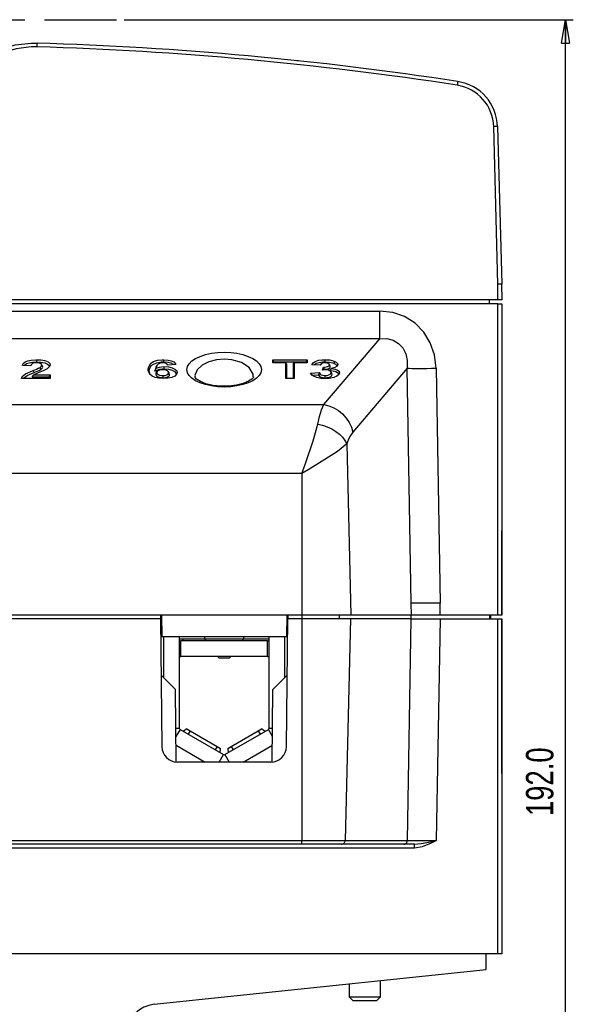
# Model space of a CAD drawing. Extents: x 462 to 898, y 200 to 700.
# Tile 4 of 13: x 570 to 641, y 266 to 392. Entities that reach past the tile are written whole.
import ezdxf

# ---------------------------------------------------------------- set-up
doc = ezdxf.new("R2010")
doc.units = 0
doc.header["$MEASUREMENT"] = 0
doc.header["$PDSIZE"] = -1
doc.linetypes.add('CENTERX2', pattern=[20.32, 12.7, -2.54, 2.54, -2.54])
doc.layers.get('0').update_dxf_attribs({"linetype": 'CONTINUOUS'})
doc.layers.get('DEFPOINTS').update_dxf_attribs({"linetype": 'CONTINUOUS'})
doc.styles.add('SLDTEXTSTYLE0', font='txt', dxfattribs={"width": 0.75})
doc.dimstyles.new('SLDDIMSTYLE0', dxfattribs={"dimtxt": 3.5, "dimasz": 3, "dimexe": 1, "dimexo": 0.0625, "dimgap": 0.875, "dimtad": 2, "dimdec": 1, "dimzin": 4, "dimtxsty": 'STANDARD', "dimblk1": 'CLOSED', "dimblk2": 'CLOSED', "dimsah": 1, "dimcen": 0.09, "dimclrd": 7, "dimclre": 7, "dimclrt": 7, "dimazin": 3, "dimtfac": 1, "dimtdec": 4, "dimtofl": 0, "dimtmove": 0, "dimatfit": 3, "dimtolj": 1, "dimtzin": 12})

# ---------------------------------------------------------------- blocks, each defined once
blk = doc.blocks.new('_CLOSED')
at = {"color": 0, "linetype": 'BYBLOCK'}
for p, q in [((-1, 0.166667), (0, 0)), ((-1, 0.166667), (-1, -0.166667)), ((0, 0), (-1, -0.166667)), ((0, 0), (-1, 0))]:
    blk.add_line(p, q, dxfattribs=at)
blk = doc.blocks.new('*D7')
at = {"color": 7}
for p, q in [((583.42, 391.81), (640.86, 391.81)), ((639.86, 199.81), (639.86, 391.81)), ((616.71, 199.81), (640.86, 199.81))]:
    blk.add_line(p, q, dxfattribs=at)
at = {"layer": 'DEFPOINTS', "color": 7}
for p in [(582.42, 391.81), (615.71, 199.81)]:
    blk.add_point(p, dxfattribs=at)
at = {"xscale": 3, "yscale": 3}
for p, rotation in [((639.86, 391.81), 90.0000000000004), ((639.86, 199.81), 270.0000000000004)]:
    blk.add_blockref('_CLOSED', p, dxfattribs=dict(at, rotation=rotation))
at = {"color": 7, "insert": (638.36, 290.01), "char_height": 3.5, "attachment_point": 7, "rotation": 90, "style": 'SLDTEXTSTYLE0'}
blk.add_mtext('192.0', dxfattribs=at)

msp = doc.modelspace()

# ---------------------------------------------------------------- linework, layer by layer
at = {"color": 7, "linetype": 'CENTERX2'}
msp.add_line((512.29, 391.81), (582.42, 391.81), dxfattribs=at)
at = {"color": 7, "linetype": 'CONTINUOUS'}
for p, q in [((631.21, 358.01), (630.68, 378.14)), ((631.18, 378.14), (631.71, 358.01)), ((631.21, 356.01), (631.21, 358.01)), ((631.76, 356.01), (631.71, 358.01)), ((631.21, 355.51), (487.21, 355.51)), ((631.21, 356.01), (555.95, 356.01)), ((630.14, 355.51), (630.13, 356.01)), ((631.76, 356.01), (631.21, 356.01)), ((631.21, 355.51), (631.71, 355.51)), ((631.21, 315.71), (631.21, 355.51)), ((631.71, 355.51), (631.71, 315.71)), ((502.3, 354.55), (616.11, 354.55)), ((616.11, 351.03), (616.11, 354.55)), ((616.11, 351.03), (502.3, 351.03)), ((608.96, 342.61), (616.11, 351.03)), ((571.5, 347.58), (570.42, 347.63)), ((571.55, 347.72), (571.47, 347.58)), ((572.97, 347.53), (572.85, 347.74)), ((573, 347.41), (572.88, 347.64)), ((573, 347.41), (572.96, 347.53)), ((587.61, 347.62), (587.49, 347.41)), ((588.97, 347.67), (588.93, 347.74)), ((590.04, 347.72), (588.96, 347.67)), ((602.55, 348.07), (602.43, 348.35)), ((602.43, 347.95), (602.43, 348.35)), ((602.43, 348.35), (606.84, 348.35)), ((604.09, 347.95), (602.43, 347.95)), ((602.55, 348.07), (606.72, 348.07)), ((602.55, 347.95), (602.55, 348.07)), ((604.21, 347.77), (604.09, 347.95)), ((604.09, 345.96), (604.09, 347.95)), ((604.21, 345.96), (604.21, 347.77)), ((605.05, 347.77), (605.18, 347.95)), ((605.05, 347.77), (605.05, 345.96)), ((606.84, 347.95), (605.18, 347.95)), ((605.18, 347.95), (605.18, 345.96)), ((606.72, 348.07), (606.84, 348.35)), ((606.72, 348.07), (606.72, 347.95)), ((606.84, 348.35), (606.84, 347.95)), ((608.5, 347.64), (607.42, 347.71)), ((608.53, 347.72), (608.49, 347.64)), ((608.79, 347.03), (608.9, 347.4)), ((609.76, 347.56), (609.64, 347.78)), ((609.78, 347.47), (609.66, 347.7)), ((609.78, 347.47), (609.74, 347.56)), ((571.65, 346.14), (571.87, 346.42)), ((571.65, 346.14), (573.84, 346.14)), ((571.89, 346.71), (571.8, 346.98)), ((571.87, 346.42), (573.96, 346.42)), ((572.77, 347.11), (572.66, 347.36)), ((573.84, 346.14), (573.96, 346.42)), ((573.84, 346.14), (573.84, 345.96)), ((573.96, 346.42), (573.96, 345.96)), ((586.62, 346.9), (586.5, 347.12)), ((586.76, 346.41), (586.62, 346.9)), ((587.35, 346.89), (587.5, 347.26)), ((587.46, 346.49), (587.58, 346.72)), ((587.61, 346.83), (587.49, 346.61)), ((588.39, 346.05), (588.39, 346.33)), ((589.19, 346.61), (589.07, 346.82)), ((589.22, 346.46), (589.1, 346.69)), ((589.22, 346.46), (589.18, 346.61)), ((607.27, 346.64), (608.36, 346.7)), ((607.41, 346.37), (608.26, 346.41)), ((608.98, 347.05), (609, 347.12)), ((609.12, 346.05), (609.12, 346.33)), ((609.61, 346.99), (609.94, 347.23)), ((609.97, 346.61), (609.85, 346.83)), ((610, 346.48), (609.88, 346.71)), ((610, 346.48), (609.95, 346.61)), ((610.84, 346.45), (610.82, 346.4)), ((619.6, 347.26), (612.66, 339.09)), ((620.13, 317.21), (619.6, 347.26)), ((623.3, 347.26), (623.83, 317.21)), ((573.96, 345.96), (570.27, 345.96)), ((605.18, 345.96), (604.09, 345.96)), ((509.46, 342.61), (608.96, 342.61)), ((611.89, 337.6), (612.42, 315.71)), ((606.13, 333.8), (512.29, 333.8)), ((606.13, 333.8), (606.13, 315.71)), ((631.71, 325.71), (631.71, 326.46)), ((631.71, 315.71), (631.71, 325.71)), ((620.73, 317.21), (620.13, 317.21)), ((620.16, 315.71), (620.13, 317.21)), ((621.6, 317.21), (620.73, 317.21)), ((622.66, 317.21), (621.6, 317.21)), ((623.83, 317.21), (622.66, 317.21)), ((623.83, 315.71), (623.83, 317.21)), ((588.21, 315.71), (567.21, 315.71)), ((588.08, 315.21), (567.33, 315.21)), ((588.08, 315.71), (588.08, 315.21)), ((588.08, 315.21), (588.21, 315.21)), ((588.08, 315.21), (588.23, 298.9)), ((588.21, 315.71), (588.23, 312.91)), ((604.21, 315.71), (588.21, 315.71)), ((604.21, 315.71), (604.18, 312.91)), ((604.19, 298.9), (604.33, 315.21)), ((604.2, 315.21), (604.33, 315.21)), ((606.13, 315.71), (604.21, 315.71)), ((604.34, 315.71), (604.33, 315.21)), ((606.13, 315.21), (604.33, 315.21)), ((606.13, 315.71), (606.13, 315.21)), ((612.42, 315.71), (606.13, 315.71)), ((612.38, 315.21), (606.13, 315.21)), ((606.13, 315.21), (606.13, 286.9)), ((610.9, 315.71), (610.9, 315.21)), ((612.38, 315.21), (611.7, 286.9)), ((620.14, 315.21), (612.38, 315.21)), ((620.16, 315.71), (612.42, 315.71)), ((619.64, 286.9), (620.14, 315.21)), ((620.08, 315.71), (620.08, 315.21)), ((620.14, 315.21), (623.84, 315.21)), ((623.83, 315.71), (620.16, 315.71)), ((623.84, 315.21), (623.34, 286.9)), ((631.21, 315.71), (623.83, 315.71)), ((623.84, 315.21), (631.21, 315.21)), ((630.14, 315.71), (630.15, 315.21)), ((630.33, 315.21), (630.33, 315.71)), ((631.71, 315.71), (631.21, 315.71)), ((631.21, 315.21), (631.71, 315.21)), ((631.21, 272.41), (631.21, 315.21)), ((631.71, 296.21), (631.71, 315.21)), ((631.71, 315.21), (631.71, 272.41)), ((604.18, 312.91), (588.23, 312.91)), ((588.46, 312.91), (588.46, 307.71)), ((590.46, 312.91), (590.46, 301.25)), ((593.76, 312.61), (590.46, 312.61)), ((590.46, 312.41), (590.66, 312.41)), ((601.76, 312.41), (590.66, 312.41)), ((590.66, 310.41), (590.66, 312.41)), ((590.96, 312.41), (590.96, 312.61)), ((593.71, 312.91), (593.71, 312.66)), ((593.71, 312.66), (598.71, 312.66)), ((593.71, 312.66), (593.96, 312.41)), ((598.46, 312.41), (598.71, 312.66)), ((601.96, 312.61), (598.66, 312.61)), ((598.71, 312.66), (598.71, 312.91)), ((601.76, 312.41), (601.96, 312.41)), ((601.76, 310.41), (601.76, 312.41)), ((601.96, 301.25), (601.96, 312.91)), ((603.96, 307.71), (603.96, 312.91)), ((590.46, 310.41), (590.66, 310.41)), ((601.76, 310.41), (590.66, 310.41)), ((595.36, 310.41), (595.56, 310.21)), ((596.86, 310.21), (595.56, 310.21)), ((596.86, 310.21), (597.06, 310.41)), ((601.76, 310.41), (601.96, 310.41)), ((589.99, 306.21), (588.15, 308.02)), ((604.27, 308.02), (602.43, 306.21)), ((590.07, 296.92), (589.99, 306.21)), ((602.35, 296.92), (602.43, 306.21)), ((590.03, 301.25), (590.46, 301.25)), ((590.56, 301.07), (590.04, 300.18)), ((590.56, 301.07), (596.11, 297.87)), ((591.42, 301.16), (590.97, 300.84)), ((591.42, 301.16), (591.85, 300.91)), ((591.85, 300.91), (591.6, 300.47)), ((591.85, 300.91), (595.32, 298.91)), ((596.31, 297.87), (601.86, 301.07)), ((597.1, 298.91), (600.57, 300.91)), ((600.57, 300.91), (601, 301.16)), ((600.57, 300.91), (600.82, 300.47)), ((601.45, 300.84), (601, 301.16)), ((602.38, 300.18), (601.86, 301.07)), ((601.96, 301.25), (602.39, 301.25)), ((590.05, 299.06), (593.77, 296.91)), ((595.32, 298.91), (595.07, 298.47)), ((595.32, 298.91), (595.75, 298.66)), ((595.7, 298.11), (595.75, 298.66)), ((596.67, 298.66), (597.1, 298.91)), ((596.67, 298.66), (596.72, 298.11)), ((597.1, 298.91), (597.35, 298.47)), ((598.65, 296.91), (602.37, 299.06)), ((595.56, 296.91), (596.11, 297.87)), ((596.31, 297.87), (596.86, 296.91)), ((602.19, 296.91), (590.23, 296.91)), ((631.71, 295.46), (631.71, 296.21)), ((620.55, 285.93), (497.87, 285.93)), ((512.29, 286.9), (606.13, 286.9)), ((606.13, 286.41), (512.29, 286.41)), ((606.13, 286.41), (606.13, 286.9)), ((606.13, 286.9), (611.7, 286.9)), ((611.23, 286.41), (606.13, 286.41)), ((619.18, 286.41), (611.23, 286.41)), ((611.7, 286.9), (619.64, 286.9)), ((620.55, 286.41), (619.18, 286.41)), ((620.55, 285.93), (620.55, 286.41)), ((631.21, 272.41), (487.21, 272.41)), ((629.71, 270.41), (629.71, 272.41)), ((631.71, 272.41), (631.21, 272.41)), ((587.26, 265.95), (629.71, 270.41)), ((612.21, 268.57), (612.21, 266.91)), ((616.21, 266.91), (616.21, 268.99)), ((612.21, 266.91), (616.21, 266.91)), ((612.21, 266.91), (616.21, 266.91)), ((612.21, 266.91), (612.71, 266.41)), ((615.71, 266.41), (616.21, 266.91)), ((615.71, 266.41), (612.71, 266.41)), ((612.71, 266.41), (612.71, 266.41))]:
    msp.add_line(p, q, dxfattribs=at)
at = {"color": 7, "linetype": 'CONTINUOUS', "flags": 128}
for points in [[(561.52, 382.82), (561.52, 382.82), (562.68, 384.48), (564.1, 385.93), (565.74, 387.11), (567.56, 388), (569.5, 388.58), (571.51, 388.82), (572.28, 388.82), (572.28, 388.82)], [(572.26, 388.33), (571.53, 388.33), (569.6, 388.1), (567.74, 387.55), (566, 386.7), (564.43, 385.56), (563.07, 384.18), (561.95, 382.59)], [(572.28, 388.82), (572.27, 388.78), (572.27, 388.68), (572.27, 388.52), (572.26, 388.33)], [(626.09, 383.91), (626.09, 383.9), (626.09, 383.88), (626.08, 383.83), (626.07, 383.77), (626.06, 383.7), (626.05, 383.62), (626.03, 383.52), (626.02, 383.43)], [(631.18, 378.14), (631.17, 378.14), (631.14, 378.14), (631.1, 378.14), (631.03, 378.14), (630.96, 378.14), (630.87, 378.14), (630.78, 378.14), (630.68, 378.14)], [(631.71, 358.01), (631.67, 358.01), (631.56, 358.01), (631.4, 358.01), (631.21, 358.01)], [(623.3, 347.26), (623.1, 348.96), (622.57, 350.52), (621.74, 351.89), (620.63, 353.02), (619.28, 353.86), (617.76, 354.38), (616.11, 354.55)], [(616.11, 351.03), (617.02, 351.04), (617.83, 350.84), (618.52, 350.44), (619.06, 349.86), (619.43, 349.11), (619.61, 348.24), (619.6, 347.26)], [(596.21, 349.3), (597.04, 349.27), (597.84, 349.17), (598.59, 349), (599.27, 348.78), (599.86, 348.51), (600.34, 348.19), (600.69, 347.84), (600.9, 347.47), (600.97, 347.08), (600.9, 346.69), (600.69, 346.32), (600.34, 345.97), (599.86, 345.65), (599.27, 345.38), (598.59, 345.16), (597.84, 344.99), (597.04, 344.89), (596.21, 344.86), (595.38, 344.89), (594.58, 344.99), (593.83, 345.16), (593.15, 345.38), (592.56, 345.65), (592.08, 345.97), (591.73, 346.32), (591.52, 346.69), (591.44, 347.08), (591.52, 347.47), (591.73, 347.84), (592.08, 348.19), (592.56, 348.51), (593.15, 348.78), (593.83, 349), (594.58, 349.17), (595.38, 349.27), (596.21, 349.3)], [(570.42, 347.63), (570.52, 347.86), (570.76, 348.07), (571.11, 348.21), (571.54, 348.3), (572.11, 348.35), (572.23, 348.35)], [(570.65, 347.62), (570.69, 347.67), (570.92, 347.85), (571.28, 347.97), (571.71, 348.04), (572.23, 348.07)], [(572.21, 347.95), (571.94, 347.93), (571.77, 347.89), (571.64, 347.82), (571.54, 347.71), (571.5, 347.58)], [(572.88, 347.64), (572.83, 347.77), (572.73, 347.85), (572.58, 347.91), (572.4, 347.94), (572.21, 347.95)], [(572.23, 348.07), (572.23, 348.14), (572.23, 348.21), (572.23, 348.28), (572.23, 348.35)], [(572.23, 348.35), (572.78, 348.32), (573.29, 348.23), (573.68, 348.07), (573.91, 347.88), (573.96, 347.7)], [(572.23, 348.07), (572.78, 348.04), (573.29, 347.94), (573.62, 347.8), (573.81, 347.61), (573.84, 347.47)], [(572.66, 347.36), (572.79, 347.46), (572.87, 347.6), (572.88, 347.64)], [(572.77, 347.11), (572.9, 347.21), (572.96, 347.29), (573, 347.41)], [(573.96, 347.7), (573.89, 347.47), (573.56, 347.19), (573.42, 347.1)], [(573.84, 347.47), (573.87, 347.53), (573.9, 347.58), (573.93, 347.64), (573.96, 347.7)], [(586.5, 347.12), (586.52, 347.35), (586.83, 347.91), (587.19, 348.13), (587.69, 348.28), (588.27, 348.34), (588.49, 348.35)], [(586.62, 346.9), (586.64, 347.13), (586.86, 347.59), (587.15, 347.8), (587.6, 347.97), (588.15, 348.06), (588.49, 348.07)], [(587.49, 347.41), (587.49, 347.4), (587.41, 347.18), (587.35, 346.89)], [(588.36, 347.95), (588.13, 347.93), (587.94, 347.88), (587.75, 347.79), (587.61, 347.62), (587.5, 347.26)], [(587.5, 347.26), (587.94, 347.41), (588.21, 347.45), (588.52, 347.46)], [(588.96, 347.67), (588.95, 347.7), (588.94, 347.73), (588.92, 347.76), (588.9, 347.79), (588.87, 347.81), (588.84, 347.84), (588.8, 347.86), (588.76, 347.89), (588.73, 347.9), (588.67, 347.91), (588.61, 347.93), (588.55, 347.94), (588.48, 347.94), (588.45, 347.95), (588.36, 347.95)], [(588.49, 348.07), (588.49, 348.14), (588.49, 348.21), (588.49, 348.28), (588.49, 348.35)], [(588.49, 348.35), (589.04, 348.31), (589.44, 348.22), (589.75, 348.07), (589.99, 347.84), (590.04, 347.72)], [(588.49, 348.07), (589.04, 348.03), (589.4, 347.94), (589.67, 347.8), (589.76, 347.71)], [(588.52, 347.18), (588.52, 347.25), (588.52, 347.32), (588.52, 347.39), (588.52, 347.46)], [(588.52, 347.46), (589.07, 347.42), (589.55, 347.31), (589.91, 347.14), (590.14, 346.91), (590.19, 346.71)], [(596.21, 348.4), (595.21, 348.32), (594.23, 348.07), (593.38, 347.65), (592.75, 347.06), (592.45, 346.31), (592.48, 346.19)], [(599.91, 346.17), (599.93, 346.52), (599.42, 347.34), (598.41, 347.99), (597.17, 348.33), (596.21, 348.4)], [(607.42, 347.71), (607.57, 347.94), (607.86, 348.14), (608.28, 348.27), (608.73, 348.33), (609.11, 348.35)], [(607.7, 347.69), (607.75, 347.75), (607.99, 347.89), (608.34, 348), (608.77, 348.06), (609.12, 348.07)], [(609.12, 347.95), (608.89, 347.93), (608.72, 347.88), (608.61, 347.81), (608.52, 347.69), (608.5, 347.64)], [(608.9, 347.4), (609.24, 347.42), (609.42, 347.46), (609.55, 347.52), (609.64, 347.6), (609.66, 347.7)], [(609, 347.12), (609.28, 347.14), (609.49, 347.19), (609.65, 347.27), (609.75, 347.36), (609.78, 347.47)], [(609.12, 348.07), (609.12, 348.14), (609.11, 348.21), (609.11, 348.28), (609.11, 348.35)], [(609.11, 348.35), (609.66, 348.32), (610.16, 348.21), (610.36, 348.13)], [(609.12, 348.07), (609.66, 348.04), (610.07, 347.95), (610.27, 347.87)], [(609.66, 347.7), (609.66, 347.72), (609.65, 347.75), (609.64, 347.78), (609.62, 347.81), (609.6, 347.82), (609.57, 347.85), (609.53, 347.87), (609.51, 347.88), (609.46, 347.9), (609.4, 347.92), (609.37, 347.93), (609.31, 347.94), (609.24, 347.95), (609.21, 347.95), (609.12, 347.95)], [(610.75, 347.74), (610.65, 347.53), (610.37, 347.37), (609.94, 347.23)], [(610.27, 347.87), (610.29, 347.94), (610.32, 348), (610.34, 348.07), (610.36, 348.13)], [(610.27, 347.87), (610.44, 347.78), (610.6, 347.62), (610.63, 347.51)], [(610.36, 348.13), (610.53, 348.04), (610.72, 347.86), (610.75, 347.74)], [(610.63, 347.51), (610.66, 347.57), (610.69, 347.62), (610.72, 347.68), (610.75, 347.74)], [(570.27, 345.96), (570.39, 346.19), (570.81, 346.53), (571.8, 346.98)], [(570.53, 345.96), (570.56, 346.01), (571.01, 346.32), (571.89, 346.71)], [(571.8, 346.98), (572.2, 347.14), (572.44, 347.25), (572.66, 347.36)], [(573.42, 347.1), (573.04, 346.93), (572.42, 346.69), (571.87, 346.42)], [(571.89, 346.71), (572.28, 346.88), (572.53, 346.99), (572.77, 347.11)], [(588.41, 345.93), (587.87, 345.97), (587.37, 346.07), (586.98, 346.24), (586.7, 346.48), (586.5, 346.99), (586.5, 347.12)], [(587.35, 346.89), (587.73, 347.06), (587.96, 347.13), (588.32, 347.18), (588.52, 347.18)], [(587.5, 346.61), (587.48, 346.59), (587.46, 346.49)], [(587.46, 346.49), (587.52, 346.32), (587.66, 346.21), (587.89, 346.12), (588.18, 346.06), (588.39, 346.05)], [(588.34, 347.06), (588.06, 347.04), (587.85, 346.99), (587.69, 346.91), (587.61, 346.82), (587.58, 346.72)], [(587.58, 346.72), (587.64, 346.56), (587.76, 346.46), (587.95, 346.39), (588.2, 346.34), (588.39, 346.33)], [(589.1, 346.69), (589.06, 346.84), (588.96, 346.93), (588.79, 347.01), (588.59, 347.05), (588.34, 347.06)], [(588.39, 346.33), (588.66, 346.35), (588.86, 346.4), (589, 346.47), (589.08, 346.58), (589.1, 346.69)], [(588.39, 346.05), (588.74, 346.08), (588.96, 346.14), (589.12, 346.23), (589.21, 346.35), (589.22, 346.46)], [(590.19, 346.71), (590.13, 346.48), (589.91, 346.26), (589.52, 346.08), (589.02, 345.97), (588.41, 345.93)], [(588.52, 347.18), (589.07, 347.14), (589.54, 347.02), (589.86, 346.85), (590.03, 346.64), (590.07, 346.48)], [(590.07, 346.48), (590.1, 346.54), (590.13, 346.59), (590.16, 346.65), (590.19, 346.71)], [(596.73, 344.97), (595.77, 344.96), (594.77, 345.07), (593.88, 345.27), (593.17, 345.55), (592.69, 345.85), (592.48, 346.09), (592.44, 346.17), (592.45, 346.18)], [(599.97, 346.17), (599.94, 346.09), (599.76, 345.88), (599.31, 345.59), (598.64, 345.31), (597.77, 345.09), (596.79, 344.97), (596.73, 344.97)], [(609.1, 345.93), (608.55, 345.96), (608.05, 346.06), (607.64, 346.23), (607.37, 346.44), (607.27, 346.64)], [(608.26, 346.41), (608.42, 346.22), (608.61, 346.13), (608.86, 346.07), (609.12, 346.05)], [(608.36, 346.7), (608.47, 346.52), (608.62, 346.42), (608.83, 346.36), (609.06, 346.33), (609.12, 346.33)], [(609.22, 347.06), (609.09, 347.06), (608.94, 347.05), (608.79, 347.03)], [(610.96, 346.68), (610.88, 346.45), (610.62, 346.24), (610.23, 346.08), (609.65, 345.96), (609.1, 345.93)], [(609.12, 346.33), (609.4, 346.35), (609.61, 346.41), (609.76, 346.49), (609.85, 346.6), (609.88, 346.71)], [(609.12, 346.05), (609.39, 346.07), (609.66, 346.13), (609.84, 346.22), (609.96, 346.34), (610, 346.48)], [(609.88, 346.71), (609.83, 346.86), (609.71, 346.96), (609.52, 347.03), (609.35, 347.06), (609.22, 347.06)], [(609.61, 346.99), (610.14, 346.93), (610.47, 346.84), (610.71, 346.71), (610.83, 346.54), (610.84, 346.45)], [(609.94, 347.23), (610.4, 347.15), (610.71, 347.03), (610.9, 346.87), (610.96, 346.68)], [(610.84, 346.45), (610.87, 346.51), (610.9, 346.56), (610.93, 346.62), (610.96, 346.68)], [(619.6, 347.26), (619.86, 347.25), (620.2, 347.24), (620.61, 347.24), (621.07, 347.24), (621.59, 347.24), (622.14, 347.24), (622.71, 347.25), (623.3, 347.26)], [(608.19, 340.12), (608.41, 341.1), (608.67, 341.93), (608.96, 342.61)], [(608.96, 342.61), (609.61, 342.45), (610.23, 342.2), (610.83, 341.84), (611.36, 341.41), (611.82, 340.89), (612.2, 340.33), (612.48, 339.72), (612.66, 339.09)], [(606.13, 333.8), (606.14, 333.82), (606.15, 333.87), (606.18, 333.95), (606.26, 334.14), (606.43, 334.6), (606.65, 335.22), (607.61, 337.96), (608.19, 340.12)], [(608.19, 340.12), (608.8, 339.98), (609.39, 339.77), (609.96, 339.5), (610.48, 339.19), (610.94, 338.83), (611.34, 338.44), (611.66, 338.02), (611.89, 337.6)], [(612.66, 339.09), (612.37, 338.68), (612.11, 338.18), (611.89, 337.6)], [(611.89, 337.6), (610.69, 336.62), (610.22, 336.3), (608.41, 335.16), (606.94, 334.28), (606.14, 333.81), (606.13, 333.8)], [(611.23, 286.41), (611.32, 286.42), (611.41, 286.45), (611.49, 286.49), (611.56, 286.55), (611.61, 286.63), (611.66, 286.71), (611.68, 286.8), (611.7, 286.9)], [(619.18, 286.41), (619.27, 286.42), (619.35, 286.45), (619.43, 286.49), (619.5, 286.55), (619.56, 286.63), (619.6, 286.71), (619.63, 286.8), (619.64, 286.9)], [(619.64, 286.9), (620.01, 286.9), (620.51, 286.9), (621.11, 286.9), (621.81, 286.9), (622.56, 286.9), (623.34, 286.9)], [(623.34, 286.9), (623.33, 286.89), (623.2, 286.82), (622.67, 286.55), (621.54, 286.09), (620.55, 285.93)], [(620.55, 286.41), (621.42, 286.49), (622.59, 286.73), (623.18, 286.86), (623.33, 286.9), (623.34, 286.9)]]:
    msp.add_lwpolyline(points, dxfattribs=at)
at = {"color": 7, "linetype": 'CONTINUOUS'}
for centre, radius, start, end in [((559.21, -51.99), 440.52, 81.2769, 88.302), ((559.21, -52.01), 441.02, 81.2769, 88.302), ((559.21, -52.01), 441.02, 83.9473, 84), ((625.18, 377.98), 6, 1.5, 81.2769), ((625.18, 377.99), 5.5, 1.5, 81.2769), ((655.63, 365.53), 50.13, 201.2028, 201.5437), ((637.02, 361.48), 33.25, 206.5149, 207.0387), ((634.96, 336.89), 28.35, 159.7654, 160.3756), ((590.66, 301.25), 0.2, 179.9901, 240), ((601.76, 301.25), 0.2, 300, 359.9821), ((590.23, 298.91), 2, 180.5, 270), ((602.19, 298.91), 2, 270, 359.5), ((596.21, 298.04), 0.2, 240, 300), ((587.68, 261.97), 4, 96, 173.1077)]:
    msp.add_arc(centre, radius, start, end, dxfattribs=at)

# ---------------------------------------------------------------- dimensions: what is measured, and where the dimension line sits
at = {"color": 7}
dim = msp.add_linear_dim(base=(639.86, 391.81), p1=(615.71, 199.81), p2=(582.42, 391.81), angle=90, dimstyle='SLDDIMSTYLE0', dxfattribs=at)
dim.commit()
dim.dimension.update_dxf_attribs({"geometry": '*D7', "text_midpoint": (639.86, 295.81), "dimtype": 160})

doc.saveas('drawing.dxf')
